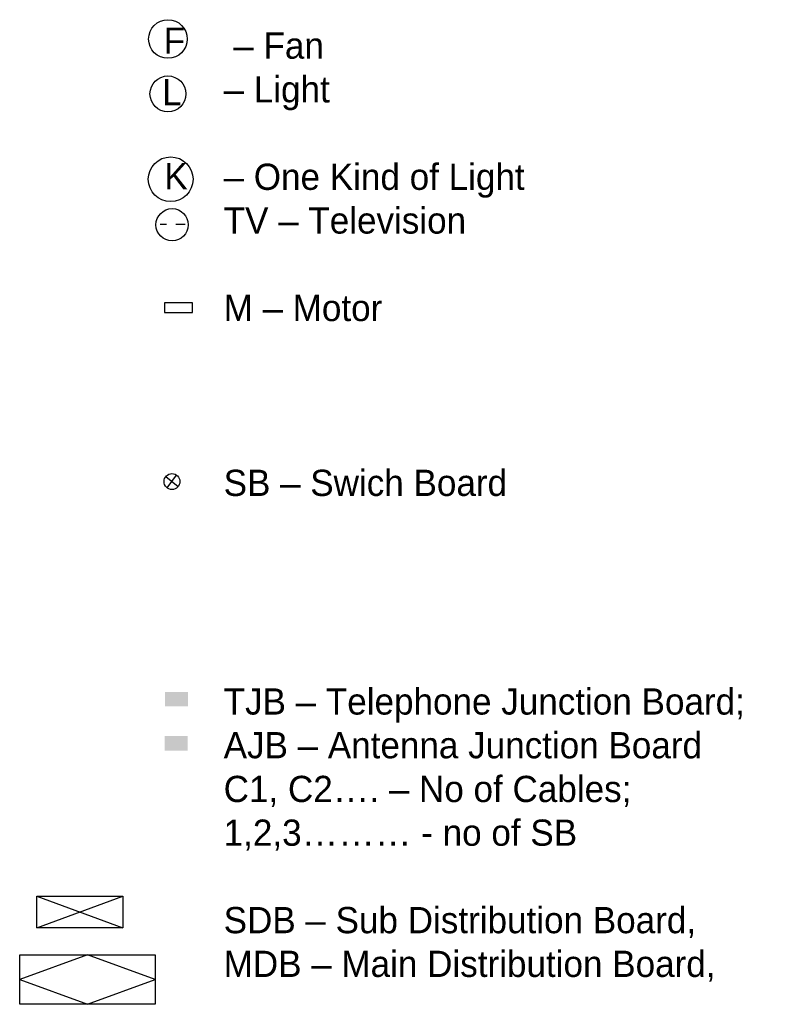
# Model space of a CAD drawing. Header units: inches. Extents: x -543 to 1104, y 586 to 1478.
# Tile 4 of 4: x 702 to 1104, y 761 to 1286. Entities that reach past the tile are written whole.
import ezdxf

# ---------------------------------------------------------------- set-up
doc = ezdxf.new("R2010")
doc.units = ezdxf.units.IN
doc.header["$MEASUREMENT"] = 0
doc.linetypes.add('ACAD_ISO02W100', pattern=[15, 12, -3])

msp = doc.modelspace()

# ---------------------------------------------------------------- hatches: boundary and pattern name
at = {"linetype": 'ACAD_ISO02W100', "lineweight": 25}
for color, points in [(56, [(791.38, 927.41), (779.12, 927.41), (779.12, 919.68), (791.38, 919.68)]), (153, [(791.28, 903.84), (779.02, 903.84), (779.02, 896.11), (791.28, 896.11)])]:
    msp.add_hatch(color=color, dxfattribs=at).paths.add_polyline_path(points)

# ---------------------------------------------------------------- linework, layer by layer
for p, q in [((784.89, 1177.17), (789.85, 1177.17)), ((776.48, 1177.09), (779.89, 1177.09)), ((779.54, 1042.39), (786.09, 1037.02)), ((780.31, 1036.3), (785.32, 1043.12)), ((710.71, 801.47), (756.56, 818.48)), ((710.71, 818.48), (756.56, 801.47)), ((737.71, 787.11), (701.51, 773.91)), ((773.92, 773.91), (737.71, 787.11)), ((701.51, 773.91), (737.71, 760.71)), ((737.71, 760.71), (773.92, 773.91))]:
    msp.add_line(p, q)
for points in [[(778.93, 1135.16), (778.93, 1129.9), (793.85, 1129.9), (793.86, 1135.16)], [(710.71, 818.48), (756.56, 818.48), (756.56, 801.47), (710.71, 801.47)], [(701.51, 787.11), (773.92, 787.11), (773.92, 760.71), (701.51, 760.71)]]:
    msp.add_lwpolyline(points, close=True)
for centre, radius in [((780.68, 1275.92), 10.31), ((780.69, 1246.61), 9.6), ((782.14, 1201.06), 11.94), ((782.91, 1176.77), 8.61), ((782.82, 1039.71), 4.23)]:
    msp.add_circle(centre, radius)

# ---------------------------------------------------------------- texts
at = {"char_height": 14, "attachment_point": 1}
for s, insert, width in [('F', (778.38, 1282.04), 9.8), (' {\\fArial|b0|i0|c0|p34;–} Fan \\P{\\fArial|b0|i0|c0|p34;–} Light \\P\\P{\\fArial|b0|i0|c0|p34;–} One Kind of Light \\PTV {\\fArial|b0|i0|c0|p34;–} Television \\P \\PM {\\fArial|b0|i0|c0|p34;–} Motor \\P \\P \\P\\PSB {\\fArial|b0|i0|c0|p34;–} Swich Board \\P \\P\\P\\P\\PTJB {\\fArial|b0|i0|c0|p34;–} Telephone Junction Board; \\PAJB {\\fArial|b0|i0|c0|p34;–} Antenna Junction Board \\PC1, C2{\\fArial|b0|i0|c0|p34;…}. {\\fArial|b0|i0|c0|p34;–} No of Cables; \\P1,2,3{\\fArial|b0|i0|c0|p34;………} - no of SB \\P\\PSDB {\\fArial|b0|i0|c0|p34;–} Sub Distribution Board, \\PMDB {\\fArial|b0|i0|c0|p34;–} Main Distribution Board,', (810.43, 1279.41), 451.4081), ('L ', (777.58, 1254.53), 9.8), ('K ', (778.76, 1209.68), 9.8)]:
    msp.add_mtext(s, dxfattribs=dict(at, insert=insert, width=width))

doc.saveas('drawing.dxf')
